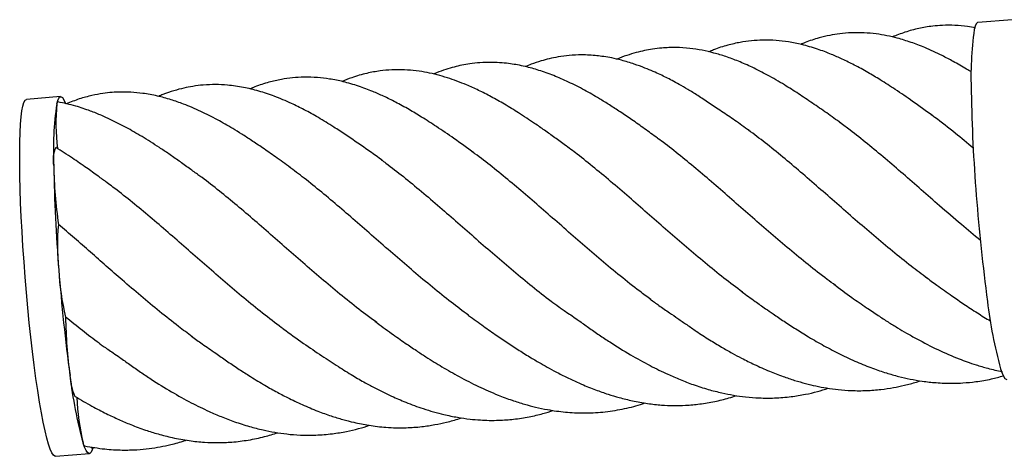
# Paper-space layout '_Isométrica' of a CAD drawing. Header units: millimetres. Extents: x -261 to -39, y -23 to 70.
# Tile 1 of 2: x -261 to -117, y 2 to 66. Entities that reach past the tile are written whole.
import ezdxf

# ---------------------------------------------------------------- set-up
doc = ezdxf.new("R2010")
doc.units = ezdxf.units.MM

psp = doc.layouts.new('_Isométrica')

# ---------------------------------------------------------------- linework, layer by layer
at = {"color": 7, "linetype": 'Continuous', "lineweight": 25}
for p, q in [((-116.06, 65.57), (-121.03, 65.17)), ((-255.07, 54.33), (-260.03, 53.93)), ((-250.45, 2.96), (-250.07, 3.09)), ((-255.82, 1.79), (-250.85, 2.19))]:
    psp.add_line(p, q, dxfattribs=at)
at = {"color": 7, "linetype": 'Continuous', "lineweight": 25, "flags": 128}
for points in [[(-121.03, 65.17), (-121.12, 65.14), (-121.28, 64.96), (-121.43, 64.62), (-121.57, 64.12)], [(-258.65, 13.18), (-258.9, 15.08), (-259.15, 17.09), (-259.4, 19.17), (-259.63, 21.31), (-259.84, 23.5), (-260.05, 25.73), (-260.23, 27.97), (-260.4, 30.21), (-260.56, 32.44), (-260.69, 34.62), (-260.8, 36.76), (-260.89, 38.84), (-260.96, 40.83), (-261.01, 42.73), (-261.03, 44.51), (-261.03, 46.17), (-261.01, 47.7), (-260.96, 49.08), (-260.9, 50.3), (-260.81, 51.36), (-260.7, 52.24), (-260.56, 52.95), (-260.41, 53.46), (-260.24, 53.79), (-260.06, 53.92), (-260.03, 53.93)], [(-255.61, 53.29), (-255.48, 53.78), (-255.33, 54.12), (-255.16, 54.3), (-254.98, 54.32), (-254.79, 54.18), (-254.59, 53.87), (-254.38, 53.42), (-254.33, 53.28)], [(-255.61, 53.29), (-255.53, 53.52), (-255.45, 53.56)], [(-117.72, 14.56), (-117.5, 13.94), (-117.29, 13.48), (-117.09, 13.18), (-116.9, 13.04), (-116.81, 13.03)], [(-255.82, 1.79), (-255.9, 1.8), (-256.11, 1.95), (-256.33, 2.3), (-256.56, 2.83), (-256.81, 3.56), (-257.06, 4.46), (-257.32, 5.53), (-257.59, 6.77), (-257.85, 8.16), (-258.12, 9.71), (-258.38, 11.38), (-258.65, 13.18)], [(-251.54, 3.31), (-251.54, 3.31), (-251.65, 3.42), (-251.77, 3.72)], [(-250.4, 2.9), (-250.45, 2.74), (-250.6, 2.4), (-250.76, 2.22), (-250.94, 2.2), (-251.13, 2.35), (-251.33, 2.65), (-251.55, 3.11), (-251.77, 3.72)], [(-250.44, 2.96), (-250.49, 2.96), (-250.58, 3.08)]]:
    psp.add_lwpolyline(points, dxfattribs=at)
at = {"color": 7, "linetype": 'Continuous', "lineweight": 25}
for centre, radius, start, end in [((-72.7, 57.18), 49.36, 171.9109, 182.4708), ((117.92, 59.12), 239.97, 180.9713, 184.5973), ((-206.75, 46.34), 49.36, 171.9109, 182.4708), ((-221.69, 50.45), 34.04, 175.2146, 186.203), ((-252.1, 45.11), 4.06, 153.8123, 192.7242), ((-185.9, 45.55), 70.17, 181.0888, 188.1094), ((-16.12, 48.28), 239.97, 180.9713, 184.5973), ((136.14, 59.34), 258.15, 184.3218, 187.7742), ((-225.81, 32.56), 29.72, 174.045, 186.7979), ((-219.44, 30.7), 35.92, 182.6439, 193.8091), ((2.1, 48.5), 258.15, 184.3218, 187.7742), ((-52.67, 32.3), 67.44, 186.7158, 195.2562), ((-184.69, 23.03), 69.64, 180.7431, 187.8008), ((-246.11, 13.79), 7.58, 181.6093, 205.4616), ((-186.71, 21.47), 67.44, 186.7158, 195.2562), ((-212.8, 12.63), 39.97, 183.2072, 192.8751)]:
    psp.add_arc(centre, radius, start, end, dxfattribs=at)
for points, knots in [([(-121.41, 64.39), (-121.79, 64.46), (-122.79, 64.63), (-124.4, 64.76), (-126.1, 64.76), (-127.52, 64.65), (-128.67, 64.48), (-130.03, 64.22), (-131.65, 63.79), (-132.94, 63.29), (-133.56, 63.05)], [0, 0, 0, 0, 0.092092, 0.24339, 0.391406, 0.507192, 0.593638, 0.673809, 0.843361, 1, 1, 1, 1]), ([(-122.01, 57.93), (-122.24, 58.07), (-123.12, 58.61), (-124.54, 59.42), (-126.16, 60.28), (-127.55, 60.95), (-128.73, 61.47), (-129.8, 61.9), (-130.81, 62.26), (-131.82, 62.59), (-132.99, 62.93), (-134.37, 63.25), (-135.96, 63.52), (-137.69, 63.67), (-139.46, 63.68), (-141.15, 63.54), (-142.73, 63.29), (-144.42, 62.88), (-145.83, 62.44), (-146.72, 62.05), (-146.93, 61.96)], [0, 0, 0, 0, 0.026339, 0.100767, 0.16278, 0.212844, 0.262042, 0.302213, 0.341653, 0.380591, 0.420815, 0.481245, 0.545392, 0.615473, 0.691409, 0.762067, 0.821802, 0.886857, 0.972984, 1, 1, 1, 1]), ([(-127.65, 51.53), (-128.63, 52.24), (-130.46, 53.58), (-133.01, 55.32), (-135.21, 56.73), (-137.21, 57.93), (-139.02, 58.92), (-140.79, 59.79), (-142.58, 60.58), (-144.56, 61.32), (-146.68, 61.94), (-148.68, 62.34), (-150.56, 62.56), (-152.38, 62.61), (-154.13, 62.51), (-155.85, 62.27), (-157.69, 61.84), (-159.2, 61.37), (-160.12, 60.97), (-160.35, 60.87)], [0, 0, 0, 0, 0.0826665, 0.1552326, 0.2183422, 0.2725327, 0.3342348, 0.3886673, 0.4370895, 0.5003293, 0.5692016, 0.6301044, 0.6859037, 0.7478197, 0.7999897, 0.8521475, 0.910463, 0.9774119, 1, 1, 1, 1]), ([(-154.46, 49.36), (-155.16, 49.87), (-156.51, 50.84), (-158.51, 52.18), (-160.37, 53.41), (-161.93, 54.47), (-163.37, 55.36), (-164.61, 56.08), (-165.66, 56.65), (-166.59, 57.13), (-167.5, 57.57), (-168.53, 58.04), (-169.79, 58.56), (-171.35, 59.14), (-172.97, 59.62), (-174.47, 59.97), (-175.66, 60.18), (-176.74, 60.32), (-177.82, 60.4), (-179.16, 60.44), (-180.69, 60.37), (-182.27, 60.16), (-183.64, 59.88), (-184.96, 59.52), (-186.11, 59.15), (-186.87, 58.83), (-187.14, 58.71)], [0, 0, 0, 0, 0.056729, 0.109646, 0.16127, 0.213447, 0.26068, 0.300802, 0.333942, 0.360819, 0.387215, 0.418002, 0.454986, 0.50206, 0.559273, 0.602667, 0.638561, 0.669707, 0.703265, 0.739732, 0.795924, 0.846956, 0.889258, 0.926791, 0.973465, 1, 1, 1, 1]), ([(-141.05, 50.45), (-141.75, 50.95), (-143.14, 51.96), (-145.24, 53.4), (-147.32, 54.79), (-149.46, 56.16), (-151.7, 57.46), (-153.93, 58.6), (-155.97, 59.49), (-157.82, 60.18), (-159.62, 60.72), (-161.37, 61.13), (-163.2, 61.41), (-165.17, 61.54), (-166.99, 61.47), (-168.53, 61.29), (-169.77, 61.07), (-171.02, 60.76), (-172.35, 60.35), (-173.29, 60.01), (-173.77, 59.8), (-173.78, 59.8)], [0, 0, 0, 0, 0.056763, 0.114077, 0.173449, 0.23596, 0.313945, 0.383221, 0.444487, 0.50041, 0.552701, 0.606039, 0.662194, 0.724766, 0.790418, 0.833081, 0.869627, 0.90865, 0.953957, 0.998974, 1, 1, 1, 1]), ([(-167.87, 48.28), (-168.18, 48.51), (-168.81, 48.97), (-170.1, 49.89), (-171.55, 50.93), (-173.24, 52.07), (-174.81, 53.09), (-176.57, 54.18), (-178.6, 55.34), (-180.82, 56.47), (-183.01, 57.42), (-185.13, 58.18), (-186.89, 58.67), (-188.28, 58.96), (-189.38, 59.14), (-190.64, 59.28), (-192.13, 59.36), (-193.71, 59.31), (-195.18, 59.15), (-196.43, 58.93), (-197.59, 58.66), (-198.82, 58.29), (-199.84, 57.94), (-200.45, 57.68), (-200.61, 57.61)], [0, 0, 0, 0, 0.0255345, 0.0515908, 0.1060712, 0.1578402, 0.2050549, 0.2486246, 0.3131805, 0.3824523, 0.4483409, 0.5134548, 0.5751811, 0.609137, 0.6413304, 0.6796416, 0.7264604, 0.7814603, 0.8283775, 0.8657685, 0.9011472, 0.9406049, 0.9843588, 1, 1, 1, 1]), ([(-181.27, 47.2), (-181.8, 47.58), (-182.84, 48.34), (-184.37, 49.43), (-186.1, 50.63), (-188.02, 51.9), (-190.16, 53.21), (-192.12, 54.31), (-193.98, 55.26), (-196.09, 56.21), (-198.61, 57.15), (-201.07, 57.79), (-203.14, 58.12), (-204.87, 58.26), (-206.63, 58.26), (-208.47, 58.1), (-210.42, 57.74), (-212.27, 57.23), (-213.46, 56.73), (-213.93, 56.54)], [0, 0, 0, 0, 0.043464, 0.086584, 0.130055, 0.200844, 0.261813, 0.319553, 0.374683, 0.427791, 0.513657, 0.604424, 0.654106, 0.708415, 0.76702, 0.82054, 0.882438, 0.953858, 1, 1, 1, 1]), ([(-194.67, 46.11), (-195.65, 46.82), (-197.48, 48.16), (-200.04, 49.9), (-202.23, 51.31), (-204.24, 52.51), (-206.04, 53.5), (-207.81, 54.37), (-209.61, 55.16), (-211.58, 55.9), (-213.7, 56.52), (-215.7, 56.92), (-217.58, 57.14), (-219.4, 57.19), (-221.16, 57.09), (-222.87, 56.85), (-224.71, 56.42), (-226.23, 55.95), (-227.15, 55.55), (-227.39, 55.45)], [0, 0, 0, 0, 0.082627, 0.155159, 0.218238, 0.272403, 0.334075, 0.388482, 0.436881, 0.500091, 0.56893, 0.629804, 0.685576, 0.747463, 0.799608, 0.851741, 0.910029, 0.976945, 1, 1, 1, 1]), ([(-221.48, 43.95), (-222.22, 44.48), (-223.59, 45.49), (-225.51, 46.82), (-227.1, 47.9), (-228.55, 48.83), (-230.21, 49.86), (-232.23, 51.01), (-234.63, 52.23), (-236.85, 53.18), (-238.99, 53.92), (-240.98, 54.46), (-242.92, 54.82), (-244.47, 54.96), (-245.59, 55), (-246.5, 55), (-247.6, 54.95), (-248.96, 54.79), (-250.56, 54.49), (-252.35, 54.02), (-253.6, 53.53), (-254.23, 53.28)], [0, 0, 0, 0, 0.061441, 0.115578, 0.163889, 0.207234, 0.246189, 0.311532, 0.384066, 0.461124, 0.51606, 0.577752, 0.644143, 0.698102, 0.722867, 0.749346, 0.784077, 0.827008, 0.878344, 0.937954, 1, 1, 1, 1]), ([(-208.08, 45.03), (-208.67, 45.46), (-209.86, 46.32), (-211.65, 47.56), (-213.44, 48.77), (-215.36, 50.03), (-217.33, 51.25), (-219.39, 52.39), (-221.53, 53.45), (-223.74, 54.38), (-226.1, 55.17), (-228.39, 55.72), (-230.47, 56.02), (-232.43, 56.11), (-234.13, 56.05), (-235.67, 55.86), (-237.11, 55.58), (-238.56, 55.19), (-239.79, 54.81), (-240.54, 54.47), (-240.75, 54.37)], [0, 0, 0, 0, 0.048648, 0.097512, 0.147576, 0.199915, 0.270297, 0.334583, 0.392362, 0.469063, 0.537755, 0.605969, 0.679102, 0.733867, 0.790116, 0.838569, 0.880024, 0.927051, 0.979555, 1, 1, 1, 1]), ([(-234.89, 42.86), (-235.33, 43.18), (-236.32, 43.9), (-237.78, 44.94), (-239.2, 45.94), (-240.59, 46.87), (-241.89, 47.71), (-243.14, 48.48), (-244.33, 49.18), (-245.49, 49.83), (-246.64, 50.44), (-247.83, 51.02), (-249.18, 51.64), (-250.86, 52.31), (-253, 53.04), (-254.58, 53.38), (-255.45, 53.56)], [0, 0, 0, 0, 0.058427, 0.13052, 0.204304, 0.272967, 0.336521, 0.396014, 0.452716, 0.506848, 0.562269, 0.620177, 0.681728, 0.763404, 0.869557, 1, 1, 1, 1]), ([(-120.68, 33.31), (-121.61, 34.08), (-123.61, 35.74), (-126.49, 38.24), (-129.32, 40.72), (-131.97, 43.04), (-134.59, 45.29), (-137.17, 47.44), (-139.37, 49.2), (-140.7, 50.17), (-141.19, 50.53)], [0, 0, 0, 0, 0.13066, 0.281944, 0.410173, 0.539293, 0.667467, 0.796532, 0.924706, 1, 1, 1, 1]), ([(-121.73, 46.82), (-122.6, 47.54), (-124.48, 49.11), (-126.53, 50.73), (-127.69, 51.55), (-127.88, 51.68)], [0, 0, 0, 0, 0.419117, 0.907613, 1, 1, 1, 1]), ([(-128.44, 27.81), (-129.22, 28.39), (-130.92, 29.65), (-133.53, 31.74), (-136.26, 34.02), (-138.98, 36.36), (-141.66, 38.7), (-144.32, 41.04), (-146.95, 43.32), (-149.55, 45.52), (-152.09, 47.58), (-153.74, 48.82), (-154.55, 49.43)], [0, 0, 0, 0, 0.086298, 0.187912, 0.290231, 0.391845, 0.494163, 0.59576, 0.698063, 0.79966, 0.901961, 1, 1, 1, 1]), ([(-141.85, 26.74), (-142.26, 27.04), (-143.59, 28), (-145.84, 29.77), (-148.58, 32.02), (-151.3, 34.34), (-154, 36.69), (-156.67, 39.03), (-159.31, 41.34), (-161.92, 43.57), (-164.5, 45.69), (-166.51, 47.29), (-167.66, 48.12), (-167.96, 48.34)], [0, 0, 0, 0, 0.04501, 0.14728, 0.248844, 0.351112, 0.452676, 0.554944, 0.656508, 0.758776, 0.86034, 0.962607, 1, 1, 1, 1]), ([(-248.29, 41.78), (-248.72, 42.09), (-249.72, 42.83), (-251.4, 44.02), (-253.47, 45.45), (-254.94, 46.39), (-255.74, 46.9)], [0, 0, 0, 0, 0.163583, 0.383692, 0.66168, 1, 1, 1, 1]), ([(-168.82, 24.69), (-169.36, 25.09), (-170.86, 26.18), (-173.29, 28.12), (-176.08, 30.43), (-178.82, 32.79), (-181.51, 35.14), (-184.18, 37.48), (-186.82, 39.77), (-189.42, 41.98), (-191.99, 44.06), (-193.82, 45.5), (-194.78, 46.18), (-194.91, 46.27)], [0, 0, 0, 0, 0.060022, 0.164956, 0.26989, 0.371769, 0.474358, 0.576046, 0.678439, 0.780071, 0.882408, 0.984037, 1, 1, 1, 1]), ([(-155.45, 25.78), (-156.34, 26.46), (-158.17, 27.82), (-160.89, 30.03), (-163.62, 32.33), (-166.33, 34.66), (-169.02, 37.02), (-171.7, 39.37), (-174.37, 41.68), (-177.01, 43.88), (-179.37, 45.78), (-180.82, 46.85), (-181.43, 47.3)], [0, 0, 0, 0, 0.09964, 0.202364, 0.304379, 0.407102, 0.509471, 0.61184, 0.717166, 0.822492, 0.924752, 1, 1, 1, 1]), ([(-208.21, 45.11), (-207.98, 44.94), (-206.92, 44.18), (-204.96, 42.64), (-202.34, 40.49), (-199.68, 38.22), (-197.01, 35.89), (-194.34, 33.54), (-191.63, 31.19), (-188.91, 28.87), (-186.17, 26.62), (-183.95, 24.86), (-182.65, 23.92), (-182.27, 23.64)], [0, 0, 0, 0, 0.02813, 0.130702, 0.236238, 0.341774, 0.444237, 0.547414, 0.649685, 0.752665, 0.85488, 0.957803, 1, 1, 1, 1]), ([(-195.47, 22.4), (-196.31, 23.02), (-198.07, 24.33), (-200.74, 26.48), (-203.48, 28.77), (-206.21, 31.13), (-208.95, 33.52), (-211.66, 35.89), (-214.31, 38.19), (-216.91, 40.37), (-219.38, 42.37), (-220.96, 43.55), (-221.71, 44.11)], [0, 0, 0, 0, 0.092007, 0.19377, 0.295184, 0.396597, 0.500938, 0.605279, 0.706614, 0.808656, 0.909751, 1, 1, 1, 1]), ([(-222.34, 20.28), (-222.48, 20.38), (-223.55, 21.14), (-225.53, 22.69), (-228.28, 24.91), (-231, 27.22), (-233.71, 29.56), (-236.39, 31.9), (-239.04, 34.23), (-241.66, 36.48), (-244.25, 38.64), (-246.52, 40.46), (-247.92, 41.49), (-248.48, 41.91)], [0, 0, 0, 0, 0.015414, 0.117591, 0.21904, 0.321193, 0.422641, 0.524793, 0.626241, 0.728393, 0.829842, 0.931994, 1, 1, 1, 1]), ([(-208.87, 21.33), (-209.4, 21.71), (-210.85, 22.76), (-213.22, 24.64), (-215.96, 26.9), (-218.68, 29.23), (-221.37, 31.58), (-224.05, 33.92), (-226.68, 36.22), (-229.29, 38.44), (-231.86, 40.54), (-233.76, 42.05), (-234.8, 42.79), (-235, 42.93)], [0, 0, 0, 0, 0.058146, 0.159938, 0.26244, 0.36399, 0.466246, 0.567796, 0.67005, 0.771575, 0.873806, 0.975331, 1, 1, 1, 1]), ([(-235.83, 19.26), (-236.5, 19.76), (-238.09, 20.93), (-240.59, 22.93), (-243.33, 25.21), (-245.92, 27.44), (-248.38, 29.58), (-250.72, 31.63), (-253.05, 33.67), (-254.6, 34.99), (-255.37, 35.65)], [0, 0, 0, 0, 0.0996894, 0.238235, 0.3758258, 0.5143716, 0.6344811, 0.7545904, 0.8772954, 1, 1, 1, 1]), ([(-128.7, 28), (-128.14, 27.59), (-126.86, 26.65), (-124.99, 25.32), (-123.02, 23.97), (-121.14, 22.73), (-119.84, 21.94), (-119.2, 21.56)], [0, 0, 0, 0, 0.1757268, 0.4051208, 0.5888151, 0.7972683, 1, 1, 1, 1]), ([(-142.1, 26.91), (-141.23, 26.27), (-139.64, 25.11), (-137.45, 23.59), (-135.7, 22.41), (-134.2, 21.44), (-132.81, 20.58), (-131.42, 19.76), (-129.43, 18.64), (-126.87, 17.32), (-124.46, 16.28), (-122.57, 15.57), (-121.18, 15.1), (-119.47, 14.59), (-118.2, 14.31), (-117.5, 14.15)], [0, 0, 0, 0, 0.107655, 0.195431, 0.265222, 0.325623, 0.380561, 0.434569, 0.494459, 0.619874, 0.747467, 0.793065, 0.84536, 0.914357, 1, 1, 1, 1]), ([(-168.92, 24.75), (-168.5, 24.44), (-167.59, 23.79), (-166.2, 22.84), (-164.84, 21.89), (-163.53, 20.99), (-162, 19.94), (-160.3, 18.84), (-158.55, 17.78), (-156.99, 16.89), (-155.41, 16.04), (-153.6, 15.14), (-151.58, 14.24), (-149.62, 13.48), (-147.85, 12.88), (-146.25, 12.42), (-144.69, 12.05), (-143.09, 11.75), (-141.37, 11.51), (-139.43, 11.37), (-137.34, 11.37), (-135.3, 11.52), (-133.45, 11.8), (-131.72, 12.17), (-130.43, 12.5), (-129.67, 12.76), (-129.49, 12.82)], [0, 0, 0, 0, 0.033389, 0.071802, 0.10123, 0.134475, 0.17055, 0.22082, 0.26584, 0.305413, 0.340468, 0.38694, 0.442099, 0.492069, 0.534068, 0.57323, 0.611189, 0.650681, 0.693889, 0.742893, 0.79789, 0.852262, 0.898932, 0.940034, 0.98624, 1, 1, 1, 1]), ([(-155.51, 25.83), (-154.87, 25.36), (-153.73, 24.52), (-152.21, 23.45), (-151.07, 22.66), (-150.18, 22.05), (-149.07, 21.31), (-147.6, 20.36), (-145.66, 19.15), (-143.5, 17.91), (-141.13, 16.67), (-138.77, 15.57), (-136.53, 14.67), (-134.49, 13.97), (-132.65, 13.45), (-130.91, 13.05), (-129.08, 12.74), (-127.02, 12.51), (-125.03, 12.44), (-123.09, 12.51), (-121.2, 12.69), (-119.23, 13.02), (-117.89, 13.39), (-117.31, 13.56)], [0, 0, 0, 0, 0.0501989, 0.0895023, 0.1180894, 0.1390984, 0.160619, 0.2057775, 0.2543212, 0.3123383, 0.3730578, 0.4364313, 0.4963605, 0.5480012, 0.5937904, 0.6384516, 0.6847175, 0.7376719, 0.8018614, 0.8412805, 0.8915722, 0.9526196, 1, 1, 1, 1]), ([(-182.32, 23.66), (-182.15, 23.54), (-181.79, 23.28), (-181.1, 22.82), (-180.28, 22.27), (-179.2, 21.51), (-177.88, 20.57), (-176.37, 19.52), (-174.34, 18.16), (-171.87, 16.63), (-169.04, 15.06), (-166.62, 13.88), (-164.51, 12.97), (-162.55, 12.22), (-160.5, 11.56), (-158.54, 11.06), (-156.72, 10.7), (-154.9, 10.44), (-152.9, 10.29), (-150.69, 10.28), (-148.43, 10.46), (-146.35, 10.81), (-144.53, 11.22), (-143.43, 11.57), (-142.9, 11.74)], [0, 0, 0, 0, 0.0158629, 0.033169, 0.052858, 0.0758085, 0.1128083, 0.1534167, 0.1930673, 0.2697595, 0.3426246, 0.408561, 0.4531243, 0.5013679, 0.5551597, 0.6043965, 0.6473628, 0.6917005, 0.7414059, 0.7985191, 0.8599083, 0.9132306, 0.9584545, 1, 1, 1, 1]), ([(-249.34, 18.24), (-249.37, 18.26), (-250.22, 18.87), (-251.88, 20.16), (-253.51, 21.47), (-254.32, 22.13)], [0, 0, 0, 0, 0.016486, 0.508244, 1, 1, 1, 1]), ([(-195.72, 22.58), (-194.99, 22.04), (-193.6, 21.03), (-191.61, 19.63), (-189.81, 18.4), (-188.07, 17.26), (-186.42, 16.24), (-184.96, 15.38), (-183.61, 14.62), (-182.19, 13.86), (-180.61, 13.08), (-178.82, 12.26), (-176.97, 11.51), (-175.14, 10.87), (-173.34, 10.33), (-171.41, 9.86), (-169.36, 9.49), (-167.36, 9.27), (-165.51, 9.19), (-163.65, 9.23), (-161.63, 9.41), (-159.52, 9.77), (-157.73, 10.19), (-156.68, 10.54), (-156.31, 10.66)], [0, 0, 0, 0, 0.055612, 0.105025, 0.150031, 0.194379, 0.237985, 0.274343, 0.30398, 0.338828, 0.380258, 0.422776, 0.473871, 0.519799, 0.560447, 0.608743, 0.665424, 0.717451, 0.761173, 0.807091, 0.859926, 0.916434, 0.971178, 1, 1, 1, 1]), ([(-222.53, 20.41), (-221.55, 19.7), (-219.69, 18.35), (-216.96, 16.51), (-214.52, 14.92), (-212.46, 13.62), (-210.66, 12.58), (-209.17, 11.78), (-207.88, 11.14), (-206.41, 10.44), (-204.48, 9.61), (-201.93, 8.67), (-199.39, 7.94), (-197.12, 7.48), (-195.34, 7.22), (-193.81, 7.09), (-192.39, 7.03), (-190.78, 7.05), (-188.82, 7.19), (-186.68, 7.53), (-184.74, 7.97), (-183.57, 8.34), (-183.07, 8.5)], [0, 0, 0, 0, 0.074092, 0.140074, 0.200219, 0.255537, 0.302702, 0.341237, 0.371197, 0.401078, 0.45254, 0.516137, 0.591192, 0.641404, 0.687622, 0.726016, 0.758338, 0.794883, 0.849257, 0.907793, 0.960002, 1, 1, 1, 1]), ([(-209.13, 21.49), (-208.32, 20.91), (-206.85, 19.83), (-204.82, 18.41), (-203.15, 17.28), (-201.75, 16.36), (-200.5, 15.58), (-198.88, 14.59), (-196.72, 13.36), (-193.99, 11.96), (-191.43, 10.83), (-189.18, 9.99), (-187.34, 9.41), (-185.61, 8.96), (-183.62, 8.54), (-181.28, 8.21), (-178.59, 8.08), (-175.81, 8.21), (-173.04, 8.65), (-171.01, 9.12), (-169.93, 9.5), (-169.72, 9.58)], [0, 0, 0, 0, 0.060972, 0.111785, 0.152899, 0.188195, 0.21957, 0.247689, 0.310238, 0.380255, 0.452714, 0.503936, 0.549145, 0.589948, 0.634701, 0.700467, 0.768912, 0.840168, 0.914006, 0.983405, 1, 1, 1, 1]), ([(-235.94, 19.33), (-235.42, 18.96), (-234.6, 18.37), (-233.38, 17.53), (-232.2, 16.71), (-230.76, 15.71), (-229.18, 14.63), (-227.38, 13.47), (-225.54, 12.34), (-223.65, 11.27), (-221.76, 10.28), (-219.72, 9.3), (-217.59, 8.42), (-215.62, 7.7), (-213.86, 7.16), (-212.02, 6.69), (-209.91, 6.28), (-207.37, 5.98), (-204.79, 5.92), (-202.4, 6.09), (-200.44, 6.38), (-198.6, 6.78), (-197.32, 7.11), (-196.6, 7.37), (-196.5, 7.41)], [0, 0, 0, 0, 0.040837, 0.06406, 0.089705, 0.128526, 0.171857, 0.212618, 0.26739, 0.314252, 0.357609, 0.411295, 0.468568, 0.516561, 0.558509, 0.599017, 0.654224, 0.717375, 0.792357, 0.850237, 0.899594, 0.943138, 0.992735, 1, 1, 1, 1]), ([(-249.37, 18.26), (-249.2, 18.14), (-248.83, 17.88), (-248.13, 17.42), (-247.31, 16.86), (-246.23, 16.11), (-244.9, 15.16), (-243.4, 14.1), (-241.36, 12.74), (-238.9, 11.21), (-236.07, 9.64), (-233.65, 8.46), (-231.53, 7.55), (-229.57, 6.8), (-227.52, 6.14), (-225.56, 5.64), (-223.74, 5.28), (-221.93, 5.02), (-219.93, 4.87), (-217.71, 4.86), (-215.45, 5.04), (-213.37, 5.39), (-211.56, 5.8), (-210.45, 6.15), (-209.93, 6.32)], [0, 0, 0, 0, 0.0161757, 0.0336638, 0.0534374, 0.0764315, 0.1135066, 0.1542109, 0.1939317, 0.2706862, 0.3435054, 0.409366, 0.4538783, 0.5020664, 0.5557965, 0.6049768, 0.6478938, 0.6921806, 0.7418289, 0.7988766, 0.8601954, 0.9134564, 0.9586284, 1, 1, 1, 1]), ([(-252.95, 10.54), (-252.12, 10.05), (-250.6, 9.16), (-248.46, 8.06), (-246.58, 7.17), (-244.67, 6.35), (-242.77, 5.65), (-240.73, 5.01), (-238.6, 4.47), (-236.34, 4.06), (-234.14, 3.83), (-232.06, 3.77), (-229.92, 3.85), (-227.62, 4.14), (-225.39, 4.59), (-223.96, 5.04), (-223.32, 5.24)], [0, 0, 0, 0, 0.082098, 0.151495, 0.212222, 0.27034, 0.342326, 0.403355, 0.472848, 0.556448, 0.632628, 0.696749, 0.768128, 0.850252, 0.932682, 1, 1, 1, 1]), ([(-251.54, 3.31), (-250.56, 3.14), (-248.73, 2.82), (-246.18, 2.68), (-244.02, 2.73), (-242.16, 2.9), (-240.52, 3.16), (-238.78, 3.54), (-237.52, 3.86), (-236.77, 4.13), (-236.7, 4.16)], [0, 0, 0, 0, 0.195571, 0.365618, 0.51057, 0.631257, 0.741035, 0.843943, 0.986248, 1, 1, 1, 1])]:
    psp.add_open_spline(points, degree=3, knots=knots, dxfattribs=at)

doc.saveas('drawing.dxf')
